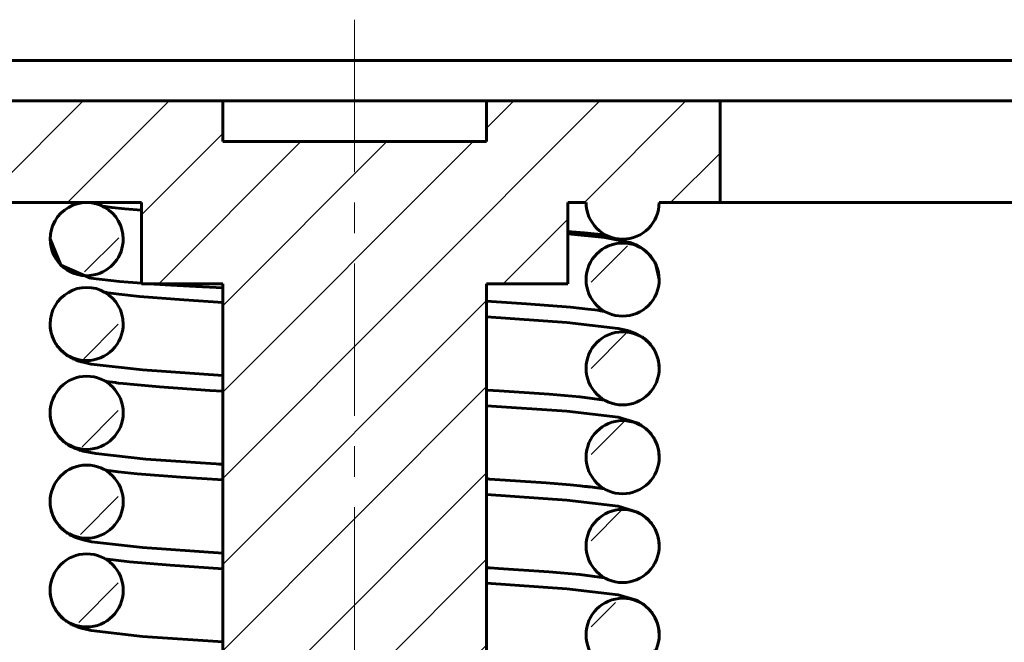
# Model space of a CAD drawing. Header units: millimetres. Extents: x -20 to 420, y 0 to 350.
# Tile 5 of 8: x 142 to 191, y 187 to 217. Entities that reach past the tile are written whole.
import ezdxf

# ---------------------------------------------------------------- set-up
doc = ezdxf.new("R2010")
doc.units = ezdxf.units.MM
doc.linetypes.add('K5LT_AXLED', pattern=[12, 7.5, -1.5, 1.5, -1.5])
doc.linetypes.add('K5LT_BASIC', pattern=[0])
doc.layers.add('Системный слой (1)', color=7, linetype='Continuous', true_color=0x6c6c6c)

# ---------------------------------------------------------------- blocks, each defined once
blk = doc.blocks.new('U0')
at = {"layer": 'Системный слой (1)', "color": 143, "linetype": 'K5LT_BASIC', "lineweight": 60, "true_color": 0x33acca}
for start, end in [(0.0851, 180.0062), (180.0062, 270), (270, 0.0851)]:
    blk.add_arc((171.866, 195.633), 1.8, start, end, dxfattribs=at)
blk = doc.blocks.new('U1')
at = {"layer": 'Системный слой (1)', "color": 143, "linetype": 'K5LT_BASIC', "lineweight": 60, "true_color": 0x33acca}
for start, end in [(0.0844, 180.0057), (180.0057, 270), (270, 0.0844)]:
    blk.add_arc((171.866, 186.89), 1.8, start, end, dxfattribs=at)
blk = doc.blocks.new('U2')
at = {"layer": 'Системный слой (1)', "color": 143, "linetype": 'K5LT_BASIC', "lineweight": 60, "true_color": 0x33acca}
for start, end in [(0.0073, 180.0099), (180.0099, 281.5032), (281.5032, 0.0073)]:
    blk.add_arc((145.466, 206.369), 1.8, start, end, dxfattribs=at)
blk = doc.blocks.new('U4')
at = {"layer": 'Системный слой (1)', "color": 143, "linetype": 'K5LT_BASIC', "lineweight": 60, "true_color": 0x33acca}
for start, end in [(0.0981, 180.0161), (180.0161, 270), (270, 0.0981)]:
    blk.add_arc((171.866, 204.376), 1.8, start, end, dxfattribs=at)
blk = doc.blocks.new('U7')
at = {"layer": 'Системный слой (1)', "color": 143, "linetype": 'K5LT_BASIC', "lineweight": 60, "true_color": 0x33acca}
for start, end in [(359.9939, 179.9919), (179.9919, 270), (270, 359.9939)]:
    blk.add_arc((145.466, 189.076), 1.8, start, end, dxfattribs=at)
blk = doc.blocks.new('U8')
at = {"layer": 'Системный слой (1)', "color": 143, "linetype": 'K5LT_BASIC', "lineweight": 60, "true_color": 0x33acca}
for start, end in [(0.0818, 180.0037), (180.0037, 270), (270, 0.0818)]:
    blk.add_arc((171.866, 191.262), 1.8, start, end, dxfattribs=at)
blk = doc.blocks.new('U10')
at = {"layer": 'Системный слой (1)', "color": 143, "linetype": 'K5LT_BASIC', "lineweight": 60, "true_color": 0x33acca}
for start, end in [(0.0043, 180.0056), (180.0056, 270), (270, 0.0044)]:
    blk.add_arc((145.466, 202.19), 1.8, start, end, dxfattribs=at)
blk = doc.blocks.new('U11')
at = {"layer": 'Системный слой (1)', "color": 143, "linetype": 'K5LT_BASIC', "lineweight": 60, "true_color": 0x33acca}
for start, end in [(0.0001, 180.0001), (180.0001, 270), (270, 0)]:
    blk.add_arc((145.466, 197.819), 1.8, start, end, dxfattribs=at)
blk = doc.blocks.new('U12')
at = {"layer": 'Системный слой (1)', "color": 143, "linetype": 'K5LT_BASIC', "lineweight": 60, "true_color": 0x33acca}
for start, end in [(359.9959, 179.9945), (179.9945, 270), (270, 359.9959)]:
    blk.add_arc((145.466, 193.447), 1.8, start, end, dxfattribs=at)
blk = doc.blocks.new('U15')
at = {"layer": 'Системный слой (1)', "color": 143, "linetype": 'K5LT_BASIC', "lineweight": 60, "true_color": 0x33acca}
for start, end in [(0.0947, 180.0135), (180.0135, 270), (270, 0.0947)]:
    blk.add_arc((171.866, 200.005), 1.8, start, end, dxfattribs=at)
blk = doc.blocks.new('U16')
at = {"layer": 'Системный слой (1)', "color": 143, "linetype": 'K5LT_BASIC', "lineweight": 60, "true_color": 0x33acca}
for p, q in [((146.259, 207.985), (146.701, 207.928)), ((146.701, 207.928), (147.347, 207.864)), ((147.347, 207.864), (148.142, 207.801)), ((148.142, 207.801), (148.146, 207.8)), ((148.146, 207.8), (148.148, 207.8)), ((148.148, 207.8), (148.151, 207.8)), ((148.151, 207.8), (148.154, 207.8)), ((148.154, 207.8), (148.157, 207.799)), ((148.157, 207.799), (148.161, 207.799)), ((148.161, 207.799), (148.166, 207.799))]:
    blk.add_line(p, q, dxfattribs=at)
blk = doc.blocks.new('U18')
at = {"layer": 'Системный слой (1)', "color": 143, "linetype": 'K5LT_BASIC', "lineweight": 60, "true_color": 0x33acca}
for p, q in [((146.359, 199.382), (146.36, 199.382)), ((146.36, 199.382), (146.361, 199.382)), ((146.361, 199.382), (146.361, 199.382)), ((146.361, 199.382), (146.361, 199.382)), ((146.361, 199.382), (146.362, 199.381)), ((146.362, 199.381), (146.362, 199.381)), ((146.362, 199.381), (146.362, 199.381)), ((146.362, 199.381), (146.363, 199.381)), ((146.363, 199.381), (146.363, 199.381)), ((146.363, 199.381), (146.363, 199.381)), ((146.363, 199.381), (146.364, 199.381)), ((146.364, 199.381), (146.365, 199.381)), ((146.365, 199.381), (146.368, 199.38)), ((146.368, 199.38), (146.374, 199.379)), ((146.374, 199.379), (146.387, 199.377)), ((146.387, 199.377), (146.412, 199.373)), ((146.412, 199.373), (146.466, 199.364)), ((146.466, 199.364), (146.587, 199.345)), ((146.587, 199.345), (146.882, 199.304)), ((146.882, 199.304), (146.933, 199.298)), ((146.933, 199.298), (147.039, 199.285)), ((147.039, 199.285), (147.269, 199.259)), ((147.269, 199.259), (147.791, 199.205)), ((147.791, 199.205), (149.061, 199.096)), ((149.061, 199.096), (151.535, 198.924)), ((151.535, 198.924), (152.166, 198.885)), ((165.166, 198.169), (169.113, 197.895)), ((169.113, 197.895), (171.64, 197.603)), ((171.64, 197.603), (172.562, 197.332)), ((172.562, 197.332), (172.607, 197.31)), ((172.607, 197.31), (172.608, 197.309)), ((172.608, 197.309), (172.61, 197.308)), ((172.61, 197.308), (172.613, 197.307)), ((172.613, 197.307), (172.621, 197.303)), ((172.621, 197.303), (172.635, 197.295)), ((172.635, 197.295), (172.642, 197.292)), ((172.642, 197.292), (172.679, 197.272)), ((172.679, 197.272), (172.754, 197.228)), ((172.754, 197.228), (172.78, 197.212)), ((172.78, 197.212), (172.915, 197.119)), ((172.915, 197.119), (173.007, 197.045)), ((173.007, 197.045), (173.012, 197.042)), ((173.012, 197.042), (173.021, 197.034)), ((173.021, 197.034), (173.04, 197.017)), ((173.04, 197.017), (173.076, 196.984)), ((173.076, 196.984), (173.149, 196.912)), ((173.149, 196.912), (173.206, 196.85)), ((173.206, 196.85), (173.21, 196.846)), ((173.21, 196.846), (173.218, 196.837)), ((173.218, 196.837), (173.233, 196.818)), ((173.233, 196.818), (173.264, 196.78)), ((173.264, 196.78), (173.324, 196.701)), ((173.324, 196.701), (173.374, 196.628)), ((173.374, 196.628), (173.377, 196.622)), ((173.377, 196.622), (173.383, 196.612)), ((173.383, 196.612), (173.396, 196.592)), ((173.396, 196.592), (173.421, 196.55)), ((173.421, 196.55), (173.468, 196.464)), ((173.468, 196.464), (173.509, 196.377)), ((173.509, 196.377), (173.511, 196.372)), ((173.511, 196.372), (173.516, 196.361)), ((173.516, 196.361), (173.526, 196.338)), ((173.526, 196.338), (173.544, 196.292)), ((173.544, 196.292), (173.577, 196.199)), ((173.577, 196.199), (173.604, 196.106)), ((173.604, 196.106), (173.606, 196.1)), ((173.606, 196.1), (173.609, 196.088)), ((173.609, 196.088), (173.615, 196.064)), ((173.615, 196.064), (173.626, 196.015)), ((173.626, 196.015), (173.644, 195.917)), ((173.644, 195.917), (173.657, 195.82)), ((173.657, 195.82), (173.657, 195.815)), ((173.657, 195.815), (173.658, 195.807)), ((173.658, 195.807), (173.66, 195.789)), ((173.66, 195.789), (173.662, 195.753)), ((173.662, 195.753), (173.665, 195.707)), ((173.665, 195.707), (173.665, 195.705)), ((173.665, 195.705), (173.665, 195.701)), ((173.665, 195.701), (173.665, 195.692)), ((173.665, 195.692), (173.666, 195.674)), ((173.666, 195.674), (173.666, 195.638)), ((173.666, 195.638), (173.666, 195.636))]:
    blk.add_line(p, q, dxfattribs=at)
blk = doc.blocks.new('U19')
at = {"layer": 'Системный слой (1)', "color": 143, "linetype": 'K5LT_BASIC', "lineweight": 60, "true_color": 0x33acca}
for p, q in [((146.359, 203.753), (146.364, 203.752)), ((146.364, 203.752), (146.367, 203.752)), ((146.367, 203.752), (146.369, 203.752)), ((146.369, 203.752), (146.372, 203.751)), ((146.372, 203.751), (146.374, 203.751)), ((146.374, 203.751), (146.382, 203.749)), ((146.382, 203.749), (146.389, 203.748)), ((146.389, 203.748), (146.404, 203.745)), ((146.404, 203.745), (146.436, 203.74)), ((146.436, 203.74), (146.505, 203.729)), ((146.505, 203.729), (146.661, 203.706)), ((146.661, 203.706), (147.046, 203.656)), ((147.046, 203.656), (148.062, 203.551)), ((148.062, 203.551), (150.245, 203.381)), ((150.245, 203.381), (152.166, 203.256)), ((165.166, 202.54), (169.113, 202.266)), ((169.113, 202.266), (171.64, 201.974)), ((171.64, 201.974), (172.109, 201.869)), ((172.109, 201.869), (172.115, 201.867)), ((172.115, 201.867), (172.118, 201.867)), ((172.118, 201.867), (172.12, 201.866)), ((172.12, 201.866), (172.123, 201.865)), ((172.123, 201.865), (172.124, 201.865)), ((172.124, 201.865), (172.127, 201.864)), ((172.127, 201.864), (172.13, 201.863)), ((172.13, 201.863), (172.134, 201.862)), ((172.134, 201.862), (172.135, 201.862)), ((172.135, 201.862), (172.136, 201.862)), ((172.136, 201.862), (172.138, 201.861)), ((172.138, 201.861), (172.142, 201.86)), ((172.142, 201.86), (172.144, 201.859)), ((172.144, 201.859), (172.146, 201.859)), ((172.146, 201.859), (172.148, 201.858)), ((172.148, 201.858), (172.15, 201.858)), ((172.15, 201.858), (172.153, 201.857)), ((172.153, 201.857), (172.157, 201.855)), ((172.157, 201.855), (172.164, 201.854)), ((172.164, 201.854), (172.17, 201.852)), ((172.17, 201.852), (172.181, 201.848)), ((172.181, 201.848), (172.204, 201.842)), ((172.204, 201.842), (172.249, 201.827)), ((172.249, 201.827), (172.342, 201.795)), ((172.342, 201.795), (172.551, 201.709)), ((172.551, 201.709), (172.809, 201.565)), ((172.809, 201.565), (172.813, 201.562)), ((172.813, 201.562), (172.821, 201.557)), ((172.821, 201.557), (172.837, 201.546)), ((172.837, 201.546), (172.87, 201.523)), ((172.87, 201.523), (172.938, 201.473)), ((172.938, 201.473), (173.035, 201.393)), ((173.035, 201.393), (173.04, 201.389)), ((173.04, 201.389), (173.049, 201.381)), ((173.049, 201.381), (173.067, 201.364)), ((173.067, 201.364), (173.103, 201.33)), ((173.103, 201.33), (173.174, 201.257)), ((173.174, 201.257), (173.231, 201.193)), ((173.231, 201.193), (173.235, 201.188)), ((173.235, 201.188), (173.242, 201.179)), ((173.242, 201.179), (173.258, 201.16)), ((173.258, 201.16), (173.288, 201.121)), ((173.288, 201.121), (173.346, 201.041)), ((173.346, 201.041), (173.394, 200.966)), ((173.394, 200.966), (173.397, 200.961)), ((173.397, 200.961), (173.404, 200.951)), ((173.404, 200.951), (173.416, 200.93)), ((173.416, 200.93), (173.44, 200.888)), ((173.44, 200.888), (173.485, 200.8)), ((173.485, 200.8), (173.524, 200.712)), ((173.524, 200.712), (173.527, 200.706)), ((173.527, 200.706), (173.532, 200.695)), ((173.532, 200.695), (173.541, 200.672)), ((173.541, 200.672), (173.558, 200.626)), ((173.558, 200.626), (173.589, 200.532)), ((173.589, 200.532), (173.614, 200.438)), ((173.614, 200.438), (173.616, 200.432)), ((173.616, 200.432), (173.619, 200.42)), ((173.619, 200.42), (173.624, 200.396)), ((173.624, 200.396), (173.634, 200.347)), ((173.634, 200.347), (173.65, 200.249)), ((173.65, 200.249), (173.661, 200.151)), ((173.661, 200.151), (173.661, 200.146)), ((173.661, 200.146), (173.662, 200.137)), ((173.662, 200.137), (173.663, 200.118)), ((173.663, 200.118), (173.665, 200.079)), ((173.665, 200.079), (173.666, 200.008))]:
    blk.add_line(p, q, dxfattribs=at)
blk = doc.blocks.new('U21')
at = {"layer": 'Системный слой (1)', "color": 143, "linetype": 'K5LT_BASIC', "lineweight": 60, "true_color": 0x33acca}
for p, q in [((143.666, 206.369), (144.195, 205.083)), ((144.195, 205.083), (145.649, 204.44)), ((145.649, 204.44), (147.084, 204.277)), ((147.084, 204.277), (148.166, 204.193)), ((148.519, 204.169), (149.617, 204.1)), ((149.617, 204.1), (150.838, 204.032)), ((150.838, 204.032), (152.166, 203.963))]:
    blk.add_line(p, q, dxfattribs=at)
blk = doc.blocks.new('U24')
at = {"layer": 'Системный слой (1)', "color": 143, "linetype": 'K5LT_BASIC', "lineweight": 60, "true_color": 0x33acca}
for p, q in [((146.359, 190.639), (147.575, 190.484)), ((147.575, 190.484), (149.576, 190.314)), ((149.576, 190.314), (152.166, 190.142)), ((165.166, 189.426), (169.113, 189.152)), ((169.113, 189.152), (171.639, 188.86)), ((171.639, 188.86), (172.596, 188.573)), ((172.596, 188.573), (172.864, 188.413)), ((172.864, 188.413), (172.869, 188.41)), ((172.869, 188.41), (172.877, 188.404)), ((172.877, 188.404), (172.895, 188.392)), ((172.895, 188.392), (172.93, 188.365)), ((172.93, 188.365), (173, 188.309)), ((173, 188.309), (173.081, 188.237)), ((173.081, 188.237), (173.085, 188.233)), ((173.085, 188.233), (173.094, 188.225)), ((173.094, 188.225), (173.111, 188.208)), ((173.111, 188.208), (173.146, 188.173)), ((173.146, 188.173), (173.214, 188.098)), ((173.214, 188.098), (173.271, 188.029)), ((173.271, 188.029), (173.275, 188.024)), ((173.275, 188.024), (173.282, 188.014)), ((173.282, 188.014), (173.297, 187.995)), ((173.297, 187.995), (173.326, 187.955)), ((173.326, 187.955), (173.381, 187.873)), ((173.381, 187.873), (173.427, 187.796)), ((173.427, 187.796), (173.43, 187.791)), ((173.43, 187.791), (173.436, 187.78)), ((173.436, 187.78), (173.448, 187.759)), ((173.448, 187.759), (173.47, 187.715)), ((173.47, 187.715), (173.512, 187.626)), ((173.512, 187.626), (173.549, 187.537)), ((173.549, 187.537), (173.551, 187.531)), ((173.551, 187.531), (173.555, 187.519)), ((173.555, 187.519), (173.563, 187.496)), ((173.563, 187.496), (173.579, 187.449)), ((173.579, 187.449), (173.607, 187.354)), ((173.607, 187.354), (173.629, 187.258)), ((173.629, 187.258), (173.63, 187.252)), ((173.63, 187.252), (173.633, 187.239)), ((173.633, 187.239), (173.637, 187.215)), ((173.637, 187.215), (173.646, 187.166)), ((173.646, 187.166), (173.658, 187.067)), ((173.658, 187.067), (173.665, 186.97)), ((173.665, 186.97), (173.665, 186.966)), ((173.665, 186.966), (173.665, 186.958)), ((173.665, 186.958), (173.666, 186.942)), ((173.666, 186.942), (173.666, 186.909)), ((173.666, 186.909), (173.666, 186.893))]:
    blk.add_line(p, q, dxfattribs=at)
blk = doc.blocks.new('U26')
at = {"layer": 'Системный слой (1)', "color": 143, "linetype": 'K5LT_BASIC', "lineweight": 60, "true_color": 0x33acca}
for p, q in [((143.668, 189.011), (143.666, 189.076)), ((143.673, 188.919), (143.668, 189.011)), ((143.678, 188.873), (143.673, 188.919)), ((143.68, 188.85), (143.678, 188.873)), ((143.682, 188.838), (143.68, 188.85)), ((143.683, 188.833), (143.682, 188.838)), ((143.685, 188.816), (143.683, 188.833)), ((143.71, 188.678), (143.685, 188.816)), ((143.726, 188.61), (143.71, 188.678)), ((143.736, 188.577), (143.726, 188.61)), ((143.74, 188.56), (143.736, 188.577)), ((143.743, 188.552), (143.74, 188.56)), ((143.744, 188.548), (143.743, 188.552)), ((143.753, 188.518), (143.744, 188.548)), ((143.766, 188.481), (143.753, 188.518)), ((143.772, 188.463), (143.766, 188.481)), ((143.775, 188.454), (143.772, 188.463)), ((143.777, 188.449), (143.775, 188.454)), ((143.778, 188.447), (143.777, 188.449)), ((143.791, 188.413), (143.778, 188.447)), ((143.803, 188.381), (143.791, 188.413)), ((143.81, 188.365), (143.803, 188.381)), ((143.813, 188.357), (143.81, 188.365)), ((143.815, 188.353), (143.813, 188.357)), ((143.853, 188.27), (143.815, 188.353)), ((143.899, 188.182), (143.853, 188.27)), ((143.923, 188.14), (143.899, 188.182)), ((143.936, 188.119), (143.923, 188.14)), ((143.942, 188.108), (143.936, 188.119)), ((143.945, 188.103), (143.942, 188.108)), ((144.009, 188.008), (143.945, 188.103)), ((144.061, 187.938), (144.009, 188.008)), ((144.088, 187.905), (144.061, 187.938)), ((144.101, 187.889), (144.088, 187.905)), ((144.108, 187.88), (144.101, 187.889)), ((144.112, 187.876), (144.108, 187.88)), ((144.136, 187.848), (144.112, 187.876)), ((144.2, 187.78), (144.136, 187.848)), ((144.233, 187.747), (144.2, 187.78)), ((144.25, 187.732), (144.233, 187.747)), ((144.258, 187.724), (144.25, 187.732)), ((144.262, 187.72), (144.258, 187.724)), ((144.321, 187.667), (144.262, 187.72)), ((144.409, 187.596), (144.321, 187.667)), ((144.452, 187.565), (144.409, 187.596)), ((144.473, 187.55), (144.452, 187.565)), ((144.483, 187.543), (144.473, 187.55)), ((144.488, 187.539), (144.483, 187.543)), ((144.558, 187.494), (144.488, 187.539)), ((144.661, 187.433), (144.558, 187.494)), ((144.71, 187.407), (144.661, 187.433)), ((144.734, 187.395), (144.71, 187.407)), ((144.745, 187.389), (144.734, 187.395)), ((144.751, 187.387), (144.745, 187.389)), ((144.806, 187.36), (144.751, 187.387)), ((144.926, 187.31), (144.806, 187.36)), ((144.983, 187.288), (144.926, 187.31)), ((145.012, 187.278), (144.983, 187.288)), ((145.062, 187.261), (145.012, 187.278)), ((145.093, 187.25), (145.062, 187.261)), ((145.113, 187.244), (145.093, 187.25)), ((145.135, 187.237), (145.113, 187.244)), ((145.165, 187.228), (145.135, 187.237)), ((145.188, 187.222), (145.165, 187.228)), ((145.203, 187.217), (145.188, 187.222)), ((145.21, 187.215), (145.203, 187.217)), ((145.214, 187.214), (145.21, 187.215)), ((145.239, 187.207), (145.214, 187.214)), ((145.274, 187.198), (145.239, 187.207)), ((145.694, 187.106), (145.274, 187.198)), ((148.221, 186.814), (145.694, 187.106)), ((152.166, 186.541), (148.221, 186.814))]:
    blk.add_line(p, q, dxfattribs=at)
blk = doc.blocks.new('U28')
at = {"layer": 'Системный слой (1)', "color": 143, "linetype": 'K5LT_BASIC', "lineweight": 60, "true_color": 0x33acca}
for p, q in [((169.166, 206.633), (170.984, 206.446)), ((170.984, 206.446), (172.245, 206.2)), ((172.245, 206.2), (172.536, 206.087)), ((172.536, 206.087), (172.562, 206.075)), ((172.562, 206.075), (172.587, 206.062)), ((172.587, 206.062), (172.614, 206.049)), ((172.614, 206.049), (172.668, 206.021)), ((172.668, 206.021), (172.782, 205.954)), ((172.782, 205.954), (173.029, 205.77)), ((173.029, 205.77), (173.478, 205.186)), ((173.478, 205.186), (173.666, 204.379))]:
    blk.add_line(p, q, dxfattribs=at)
blk = doc.blocks.new('U29')
at = {"layer": 'Системный слой (1)', "color": 143, "linetype": 'K5LT_BASIC', "lineweight": 60, "true_color": 0x33acca}
for p, q in [((146.359, 195.011), (146.366, 195.009)), ((146.366, 195.009), (146.369, 195.009)), ((146.369, 195.009), (146.371, 195.008)), ((146.371, 195.008), (146.375, 195.008)), ((146.375, 195.008), (146.385, 195.006)), ((146.385, 195.006), (146.392, 195.005)), ((146.392, 195.005), (146.406, 195.002)), ((146.406, 195.002), (146.437, 194.997)), ((146.437, 194.997), (146.501, 194.987)), ((146.501, 194.987), (146.648, 194.965)), ((146.648, 194.965), (147.009, 194.917)), ((147.009, 194.917), (147.953, 194.818)), ((147.953, 194.818), (150.097, 194.648)), ((150.097, 194.648), (152.166, 194.514)), ((165.166, 193.797), (169.113, 193.523)), ((169.113, 193.523), (171.64, 193.231)), ((171.64, 193.231), (172.651, 192.916)), ((172.651, 192.916), (172.799, 192.829)), ((172.799, 192.829), (172.977, 192.699)), ((172.977, 192.699), (173.027, 192.658)), ((173.027, 192.658), (173.031, 192.654)), ((173.031, 192.654), (173.04, 192.645)), ((173.04, 192.645), (173.059, 192.629)), ((173.059, 192.629), (173.095, 192.595)), ((173.095, 192.595), (173.167, 192.522)), ((173.167, 192.522), (173.223, 192.459)), ((173.223, 192.459), (173.227, 192.454)), ((173.227, 192.454), (173.235, 192.445)), ((173.235, 192.445), (173.25, 192.427)), ((173.25, 192.427), (173.28, 192.388)), ((173.28, 192.388), (173.339, 192.309)), ((173.339, 192.309), (173.387, 192.236)), ((173.387, 192.236), (173.39, 192.231)), ((173.39, 192.231), (173.396, 192.22)), ((173.396, 192.22), (173.409, 192.2)), ((173.409, 192.2), (173.433, 192.158)), ((173.433, 192.158), (173.478, 192.071)), ((173.478, 192.071), (173.518, 191.984)), ((173.518, 191.984), (173.52, 191.98)), ((173.52, 191.98), (173.523, 191.972)), ((173.523, 191.972), (173.53, 191.956)), ((173.53, 191.956), (173.542, 191.924)), ((173.542, 191.924), (173.555, 191.89)), ((173.555, 191.89), (173.556, 191.888)), ((173.556, 191.888), (173.558, 191.883)), ((173.558, 191.883), (173.561, 191.874)), ((173.561, 191.874), (173.567, 191.856)), ((173.567, 191.856), (173.58, 191.819)), ((173.58, 191.819), (173.588, 191.791)), ((173.588, 191.791), (173.59, 191.787)), ((173.59, 191.787), (173.592, 191.778)), ((173.592, 191.778), (173.597, 191.762)), ((173.597, 191.762), (173.606, 191.728)), ((173.606, 191.728), (173.622, 191.661)), ((173.622, 191.661), (173.648, 191.524)), ((173.648, 191.524), (173.65, 191.506)), ((173.65, 191.506), (173.651, 191.5)), ((173.651, 191.5), (173.652, 191.489)), ((173.652, 191.489), (173.655, 191.466)), ((173.655, 191.466), (173.66, 191.42)), ((173.66, 191.42), (173.665, 191.328)), ((173.665, 191.328), (173.666, 191.264))]:
    blk.add_line(p, q, dxfattribs=at)
blk = doc.blocks.new('U30')
at = {"layer": 'Системный слой (1)', "color": 143, "linetype": 'K5LT_BASIC', "lineweight": 60, "true_color": 0x33acca}
for p, q in [((143.667, 197.796), (143.666, 197.819)), ((143.669, 197.713), (143.667, 197.796)), ((143.672, 197.672), (143.669, 197.713)), ((143.674, 197.651), (143.672, 197.672)), ((143.675, 197.641), (143.674, 197.651)), ((143.676, 197.636), (143.675, 197.641)), ((143.688, 197.538), (143.676, 197.636)), ((143.706, 197.44), (143.688, 197.538)), ((143.717, 197.391), (143.706, 197.44)), ((143.723, 197.367), (143.717, 197.391)), ((143.726, 197.355), (143.723, 197.367)), ((143.728, 197.349), (143.726, 197.355)), ((143.755, 197.255), (143.728, 197.349)), ((143.788, 197.162), (143.755, 197.255)), ((143.806, 197.117), (143.788, 197.162)), ((143.816, 197.094), (143.806, 197.117)), ((143.821, 197.083), (143.816, 197.094)), ((143.823, 197.077), (143.821, 197.083)), ((143.864, 196.992), (143.823, 197.077)), ((143.91, 196.905), (143.864, 196.992)), ((143.935, 196.863), (143.91, 196.905)), ((143.948, 196.842), (143.935, 196.863)), ((143.954, 196.832), (143.948, 196.842)), ((143.958, 196.827), (143.954, 196.832)), ((143.976, 196.799), (143.958, 196.827)), ((144.05, 196.696), (143.976, 196.799)), ((144.088, 196.647), (144.05, 196.696)), ((144.108, 196.624), (144.088, 196.647)), ((144.118, 196.612), (144.108, 196.624)), ((144.123, 196.606), (144.118, 196.612)), ((144.125, 196.603), (144.123, 196.606)), ((144.131, 196.597), (144.125, 196.603)), ((144.149, 196.577), (144.131, 196.597)), ((144.163, 196.562), (144.149, 196.577)), ((144.169, 196.555), (144.163, 196.562)), ((144.173, 196.551), (144.169, 196.555)), ((144.175, 196.549), (144.173, 196.551)), ((144.222, 196.501), (144.175, 196.549)), ((144.251, 196.473), (144.222, 196.501)), ((144.266, 196.459), (144.251, 196.473)), ((144.273, 196.452), (144.266, 196.459)), ((144.277, 196.449), (144.273, 196.452)), ((144.337, 196.397), (144.277, 196.449)), ((144.425, 196.327), (144.337, 196.397)), ((144.468, 196.297), (144.425, 196.327)), ((144.488, 196.282), (144.468, 196.297)), ((144.499, 196.275), (144.488, 196.282)), ((144.504, 196.272), (144.499, 196.275)), ((144.531, 196.253), (144.504, 196.272)), ((144.591, 196.216), (144.531, 196.253)), ((144.679, 196.167), (144.591, 196.216)), ((144.728, 196.141), (144.679, 196.167)), ((144.752, 196.129), (144.728, 196.141)), ((144.763, 196.124), (144.752, 196.129)), ((144.769, 196.121), (144.763, 196.124)), ((144.851, 196.084), (144.769, 196.121)), ((144.955, 196.041), (144.851, 196.084)), ((145.006, 196.023), (144.955, 196.041)), ((145.063, 196.003), (145.006, 196.023)), ((145.099, 195.991), (145.063, 196.003)), ((145.121, 195.984), (145.099, 195.991)), ((145.136, 195.98), (145.121, 195.984)), ((145.166, 195.971), (145.136, 195.98)), ((145.178, 195.967), (145.166, 195.971)), ((145.201, 195.96), (145.178, 195.967)), ((145.216, 195.956), (145.201, 195.96)), ((145.224, 195.954), (145.216, 195.956)), ((145.228, 195.953), (145.224, 195.954)), ((145.256, 195.945), (145.228, 195.953)), ((145.289, 195.937), (145.256, 195.945)), ((145.909, 195.812), (145.289, 195.937)), ((148.384, 195.544), (145.909, 195.812)), ((150.108, 195.415), (148.384, 195.544)), ((151.077, 195.351), (150.108, 195.415)), ((151.585, 195.319), (151.077, 195.351)), ((151.844, 195.303), (151.585, 195.319)), ((151.975, 195.295), (151.844, 195.303)), ((152.037, 195.291), (151.975, 195.295)), ((152.074, 195.289), (152.037, 195.291)), ((152.105, 195.287), (152.074, 195.289)), ((152.166, 195.283), (152.105, 195.287))]:
    blk.add_line(p, q, dxfattribs=at)
blk = doc.blocks.new('U32')
at = {"layer": 'Системный слой (1)', "color": 143, "linetype": 'K5LT_BASIC', "lineweight": 60, "true_color": 0x33acca}
for p, q in [((165.191, 194.565), (165.166, 194.567)), ((165.218, 194.564), (165.191, 194.565)), ((165.236, 194.563), (165.218, 194.564)), ((165.307, 194.558), (165.236, 194.563)), ((165.576, 194.542), (165.307, 194.558)), ((168.092, 194.37), (165.576, 194.542)), ((169.274, 194.272), (168.092, 194.37)), ((169.779, 194.223), (169.274, 194.272)), ((170.008, 194.199), (169.779, 194.223)), ((170.115, 194.187), (170.008, 194.199)), ((170.167, 194.182), (170.115, 194.187)), ((170.193, 194.179), (170.167, 194.182)), ((170.206, 194.177), (170.193, 194.179)), ((170.222, 194.175), (170.206, 194.177)), ((170.23, 194.174), (170.222, 194.175)), ((170.234, 194.174), (170.23, 194.174)), ((170.24, 194.173), (170.234, 194.174)), ((170.243, 194.173), (170.24, 194.173)), ((170.245, 194.173), (170.243, 194.173)), ((170.246, 194.173), (170.245, 194.173)), ((170.249, 194.172), (170.246, 194.173)), ((170.255, 194.171), (170.249, 194.172)), ((170.26, 194.171), (170.255, 194.171)), ((170.265, 194.17), (170.26, 194.171)), ((170.274, 194.169), (170.265, 194.17)), ((170.382, 194.156), (170.274, 194.169)), ((170.974, 194.07), (170.382, 194.156))]:
    blk.add_line(p, q, dxfattribs=at)
blk = doc.blocks.new('U33')
at = {"layer": 'Системный слой (1)', "color": 143, "linetype": 'K5LT_BASIC', "lineweight": 60, "true_color": 0x33acca}
for p, q in [((169.987, 206.673), (169.166, 206.739)), ((170.632, 206.61), (169.987, 206.673)), ((171.074, 206.553), (170.632, 206.61))]:
    blk.add_line(p, q, dxfattribs=at)
blk = doc.blocks.new('U34')
at = {"layer": 'Системный слой (1)', "color": 143, "linetype": 'K5LT_BASIC', "lineweight": 60, "true_color": 0x33acca}
for p, q in [((165.195, 190.194), (165.166, 190.196)), ((165.228, 190.192), (165.195, 190.194)), ((165.333, 190.185), (165.228, 190.192)), ((165.758, 190.159), (165.333, 190.185)), ((168.238, 189.987), (165.758, 190.159)), ((169.759, 189.854), (168.238, 189.987)), ((170.974, 189.699), (169.759, 189.854))]:
    blk.add_line(p, q, dxfattribs=at)
blk = doc.blocks.new('U35')
at = {"layer": 'Системный слой (1)', "color": 143, "linetype": 'K5LT_BASIC', "lineweight": 60, "true_color": 0x33acca}
for p, q in [((143.666, 193.436), (143.666, 193.448)), ((143.669, 193.357), (143.666, 193.436)), ((143.671, 193.317), (143.669, 193.357)), ((143.673, 193.298), (143.671, 193.317)), ((143.673, 193.288), (143.673, 193.298)), ((143.674, 193.283), (143.673, 193.288)), ((143.685, 193.186), (143.674, 193.283)), ((143.702, 193.088), (143.685, 193.186)), ((143.712, 193.04), (143.702, 193.088)), ((143.718, 193.015), (143.712, 193.04)), ((143.721, 193.003), (143.718, 193.015)), ((143.723, 192.997), (143.721, 193.003)), ((143.749, 192.902), (143.723, 192.997)), ((143.781, 192.809), (143.749, 192.902)), ((143.799, 192.763), (143.781, 192.809)), ((143.808, 192.74), (143.799, 192.763)), ((143.813, 192.729), (143.808, 192.74)), ((143.815, 192.723), (143.813, 192.729)), ((143.826, 192.699), (143.815, 192.723)), ((143.884, 192.581), (143.826, 192.699)), ((143.916, 192.524), (143.884, 192.581)), ((143.932, 192.496), (143.916, 192.524)), ((143.941, 192.482), (143.932, 192.496)), ((143.945, 192.475), (143.941, 192.482)), ((143.947, 192.472), (143.945, 192.475)), ((143.96, 192.451), (143.947, 192.472)), ((143.978, 192.424), (143.96, 192.451)), ((143.987, 192.41), (143.978, 192.424)), ((143.992, 192.403), (143.987, 192.41)), ((143.994, 192.4), (143.992, 192.403)), ((143.996, 192.398), (143.994, 192.4)), ((144.008, 192.381), (143.996, 192.398)), ((144.027, 192.355), (144.008, 192.381)), ((144.036, 192.342), (144.027, 192.355)), ((144.041, 192.335), (144.036, 192.342)), ((144.044, 192.332), (144.041, 192.335)), ((144.128, 192.229), (144.044, 192.332)), ((144.178, 192.174), (144.128, 192.229)), ((144.203, 192.148), (144.178, 192.174)), ((144.216, 192.136), (144.203, 192.148)), ((144.222, 192.129), (144.216, 192.136)), ((144.226, 192.126), (144.222, 192.129)), ((144.273, 192.081), (144.226, 192.126)), ((144.303, 192.054), (144.273, 192.081)), ((144.318, 192.041), (144.303, 192.054)), ((144.326, 192.035), (144.318, 192.041)), ((144.33, 192.031), (144.326, 192.035)), ((144.391, 191.982), (144.33, 192.031)), ((144.483, 191.914), (144.391, 191.982)), ((144.528, 191.884), (144.483, 191.914)), ((144.55, 191.87), (144.528, 191.884)), ((144.561, 191.864), (144.55, 191.87)), ((144.566, 191.86), (144.561, 191.864)), ((144.641, 191.816), (144.566, 191.86)), ((144.747, 191.76), (144.641, 191.816)), ((144.797, 191.736), (144.747, 191.76)), ((144.821, 191.725), (144.797, 191.736)), ((144.833, 191.72), (144.821, 191.725)), ((144.838, 191.718), (144.833, 191.72)), ((144.918, 191.684), (144.838, 191.718)), ((145.02, 191.646), (144.918, 191.684)), ((145.073, 191.628), (145.02, 191.646)), ((145.134, 191.609), (145.073, 191.628)), ((145.172, 191.598), (145.134, 191.609)), ((145.195, 191.591), (145.172, 191.598)), ((145.295, 191.564), (145.195, 191.591)), ((145.71, 191.475), (145.295, 191.564)), ((148.221, 191.186), (145.71, 191.475)), ((152.166, 190.912), (148.221, 191.186))]:
    blk.add_line(p, q, dxfattribs=at)
blk = doc.blocks.new('U37')
at = {"layer": 'Системный слой (1)', "color": 143, "linetype": 'K5LT_BASIC', "lineweight": 60, "true_color": 0x33acca}
for p, q in [((165.172, 198.938), (165.166, 198.938)), ((165.177, 198.938), (165.172, 198.938)), ((165.18, 198.938), (165.177, 198.938)), ((165.183, 198.937), (165.18, 198.938)), ((165.184, 198.937), (165.183, 198.937)), ((165.185, 198.937), (165.184, 198.937)), ((165.186, 198.937), (165.185, 198.937)), ((165.188, 198.937), (165.186, 198.937)), ((165.19, 198.937), (165.188, 198.937)), ((165.195, 198.937), (165.19, 198.937)), ((165.777, 198.901), (165.195, 198.937)), ((168.254, 198.729), (165.777, 198.901)), ((169.759, 198.597), (168.254, 198.729)), ((170.974, 198.441), (169.759, 198.597))]:
    blk.add_line(p, q, dxfattribs=at)
blk = doc.blocks.new('U39')
at = {"layer": 'Системный слой (1)', "color": 143, "linetype": 'K5LT_BASIC', "lineweight": 60, "true_color": 0x33acca}
for p, q in [((143.667, 202.13), (143.666, 202.19)), ((143.673, 202.039), (143.667, 202.13)), ((143.677, 201.994), (143.673, 202.039)), ((143.68, 201.971), (143.677, 201.994)), ((143.681, 201.96), (143.68, 201.971)), ((143.682, 201.954), (143.681, 201.96)), ((143.697, 201.857), (143.682, 201.954)), ((143.718, 201.759), (143.697, 201.857)), ((143.73, 201.711), (143.718, 201.759)), ((143.737, 201.687), (143.73, 201.711)), ((143.74, 201.675), (143.737, 201.687)), ((143.742, 201.669), (143.74, 201.675)), ((143.773, 201.576), (143.742, 201.669)), ((143.808, 201.483), (143.773, 201.576)), ((143.828, 201.438), (143.808, 201.483)), ((143.838, 201.416), (143.828, 201.438)), ((143.843, 201.405), (143.838, 201.416)), ((143.846, 201.4), (143.843, 201.405)), ((143.888, 201.317), (143.846, 201.4)), ((143.937, 201.231), (143.888, 201.317)), ((143.963, 201.19), (143.937, 201.231)), ((143.976, 201.17), (143.963, 201.19)), ((143.983, 201.16), (143.976, 201.17)), ((143.986, 201.155), (143.983, 201.16)), ((144.059, 201.055), (143.986, 201.155)), ((144.11, 200.992), (144.059, 201.055)), ((144.137, 200.962), (144.11, 200.992)), ((144.15, 200.947), (144.137, 200.962)), ((144.157, 200.94), (144.15, 200.947)), ((144.16, 200.936), (144.157, 200.94)), ((144.166, 200.93), (144.16, 200.936)), ((144.229, 200.865), (144.166, 200.93)), ((144.261, 200.835), (144.229, 200.865)), ((144.277, 200.82), (144.261, 200.835)), ((144.285, 200.813), (144.277, 200.82)), ((144.289, 200.809), (144.285, 200.813)), ((144.291, 200.807), (144.289, 200.809)), ((144.302, 200.798), (144.291, 200.807)), ((144.321, 200.782), (144.302, 200.798)), ((144.33, 200.774), (144.321, 200.782)), ((144.334, 200.77), (144.33, 200.774)), ((144.337, 200.768), (144.334, 200.77)), ((144.338, 200.767), (144.337, 200.768)), ((144.346, 200.761), (144.338, 200.767)), ((144.365, 200.745), (144.346, 200.761)), ((144.375, 200.737), (144.365, 200.745)), ((144.381, 200.733), (144.375, 200.737)), ((144.383, 200.731), (144.381, 200.733)), ((144.427, 200.697), (144.383, 200.731)), ((144.493, 200.65), (144.427, 200.697)), ((144.525, 200.629), (144.493, 200.65)), ((144.541, 200.619), (144.525, 200.629)), ((144.549, 200.614), (144.541, 200.619)), ((144.553, 200.611), (144.549, 200.614)), ((144.555, 200.61), (144.553, 200.611)), ((144.557, 200.609), (144.555, 200.61)), ((144.559, 200.607), (144.557, 200.609)), ((144.561, 200.606), (144.559, 200.607)), ((144.562, 200.606), (144.561, 200.606)), ((144.563, 200.605), (144.562, 200.606)), ((144.564, 200.604), (144.563, 200.605)), ((144.565, 200.604), (144.564, 200.604)), ((144.566, 200.603), (144.565, 200.604)), ((144.568, 200.601), (144.566, 200.603)), ((144.572, 200.599), (144.568, 200.601)), ((144.645, 200.557), (144.572, 200.599)), ((144.751, 200.501), (144.645, 200.557)), ((144.801, 200.477), (144.751, 200.501)), ((144.825, 200.466), (144.801, 200.477)), ((144.837, 200.461), (144.825, 200.466)), ((144.842, 200.459), (144.837, 200.461)), ((144.849, 200.456), (144.842, 200.459)), ((144.933, 200.421), (144.849, 200.456)), ((145.033, 200.385), (144.933, 200.421)), ((145.081, 200.368), (145.033, 200.385)), ((145.14, 200.35), (145.081, 200.368)), ((145.177, 200.339), (145.14, 200.35)), ((145.199, 200.332), (145.177, 200.339)), ((145.298, 200.306), (145.199, 200.332)), ((145.695, 200.22), (145.298, 200.306)), ((148.221, 199.929), (145.695, 200.22)), ((152.166, 199.655), (148.221, 199.929))]:
    blk.add_line(p, q, dxfattribs=at)
blk = doc.blocks.new('U41')
at = {"layer": 'Системный слой (1)', "color": 143, "linetype": 'K5LT_BASIC', "lineweight": 60, "true_color": 0x33acca}
for p, q in [((167.134, 203.183), (165.166, 203.31)), ((169.304, 203.012), (167.134, 203.183)), ((170.15, 202.926), (169.304, 203.012)), ((170.493, 202.885), (170.15, 202.926)), ((170.643, 202.865), (170.493, 202.885)), ((170.711, 202.855), (170.643, 202.865)), ((170.744, 202.85), (170.711, 202.855)), ((170.76, 202.848), (170.744, 202.85)), ((170.778, 202.845), (170.76, 202.848)), ((170.974, 202.813), (170.778, 202.845))]:
    blk.add_line(p, q, dxfattribs=at)

msp = doc.modelspace()

# ---------------------------------------------------------------- hatches: boundary and pattern name
at = {"layer": 'Системный слой (1)'}
h = msp.add_hatch(dxfattribs=at)
h.set_pattern_fill('', angle=45, style=0, pattern_type=0)
h.set_pattern_definition([(45, (0, 0), (-2.12132, 2.12132), [])])
h.paths.add_polyline_path([(143.666, 172.169), (119.666, 172.169), (118.959, 171.876), (118.666, 171.169), (118.666, 165.169), (121.666, 165.169), (119.666, 163.169), (119.666, 161.169), (94.666, 161.169), (91.838, 162.34), (90.666, 165.169), (90.666, 202.42), (91.838, 205.248), (93.631, 206.284), (100.666, 208.169), (105.239, 208.169), (105.239, 213.169), (104.666, 213.169), (104.666, 215.169), (85.666, 215.169), (84.959, 214.876), (84.666, 214.169), (84.666, 169.169), (81.666, 169.169), (80.959, 168.876), (80.666, 168.169), (80.666, 164.169), (80.959, 163.462), (81.666, 163.169), (84.666, 163.169), (84.666, 156.169), (84.959, 155.462), (85.666, 155.169), (126.666, 155.169), (127.373, 155.462), (127.666, 156.169), (127.666, 165.169), (129.666, 165.169), (129.666, 166.169), (129.959, 166.876), (130.666, 167.169), (186.666, 167.169), (187.373, 166.876), (187.666, 166.169), (187.666, 165.169), (189.666, 165.169), (189.666, 156.169), (189.959, 155.462), (190.666, 155.169), (231.666, 155.169), (232.373, 155.462), (232.666, 156.169), (232.666, 163.169), (235.666, 163.169), (236.373, 163.462), (236.666, 164.169), (236.666, 168.169), (236.373, 168.876), (235.666, 169.169), (232.666, 169.169), (232.666, 191.24), (233.666, 191.24), (233.666, 193.295), (232.666, 193.295), (232.666, 214.169), (232.373, 214.876), (231.666, 215.169), (212.666, 215.169), (212.666, 213.169), (212.094, 213.169), (212.094, 208.169), (216.666, 208.169), (223.702, 206.284), (226.13, 204.42), (226.666, 202.42), (226.666, 165.169), (225.495, 162.34), (222.666, 161.169), (197.666, 161.169), (197.666, 163.169), (195.666, 165.169), (198.666, 165.169), (198.666, 171.169), (198.373, 171.876), (197.666, 172.169), (171.866, 172.169), (169.166, 172.169), (169.166, 174.169), (168.873, 174.876), (168.166, 175.169), (165.166, 175.169), (165.166, 204.169), (169.166, 204.169), (169.166, 208.169), (170.066, 208.169), (170.768, 206.743), (172.552, 206.504), (173.651, 207.93), (173.666, 208.169), (176.666, 208.169), (176.666, 213.169), (165.166, 213.169), (165.166, 211.169), (152.166, 211.169), (152.166, 213.169), (140.666, 213.169), (140.666, 208.169), (148.166, 208.169), (148.166, 204.169), (152.166, 204.169), (152.166, 175.169), (149.166, 175.169), (148.459, 174.876), (148.166, 174.169), (148.166, 172.169), (147.266, 172.169), (146.366, 173.728), (144.567, 173.728)])
edge = h.paths.add_edge_path()
edge.add_line((171.866, 172.169), (173.425, 173.069))
edge.add_line((173.425, 173.069), (173.425, 174.869))
edge.add_line((173.425, 174.869), (171.866, 175.769))
edge.add_line((171.866, 175.769), (170.308, 174.869))
edge.add_line((170.308, 174.869), (170.308, 173.069))
edge.add_line((170.308, 173.069), (171.866, 172.169))
h.paths.add_polyline_path([(145.825, 204.605), (147.173, 205.798), (146.814, 207.562), (145.107, 208.133), (143.759, 206.94), (144.119, 205.176)])
h.paths.add_polyline_path([(145.466, 174.162), (147.025, 175.062), (147.025, 176.862), (145.466, 177.762), (143.908, 176.862), (143.908, 175.062)])
h.paths.add_polyline_path([(171.866, 176.347), (173.425, 177.247), (173.425, 179.048), (171.867, 179.947), (170.308, 179.048), (170.308, 177.247)])
h.paths.add_polyline_path([(145.466, 178.533), (147.025, 179.433), (147.025, 181.233), (145.466, 182.133), (143.908, 181.233), (143.908, 179.433)])
h.paths.add_polyline_path([(171.866, 180.719), (173.425, 181.619), (173.425, 183.419), (171.867, 184.319), (170.308, 183.419), (170.308, 181.619)])
h.paths.add_polyline_path([(145.466, 182.905), (147.025, 183.804), (147.025, 185.605), (145.466, 186.505), (143.908, 185.605), (143.908, 183.804)])
h.paths.add_polyline_path([(171.866, 185.09), (173.425, 185.99), (173.425, 187.79), (171.867, 188.69), (170.308, 187.79), (170.308, 185.99)])
h.paths.add_polyline_path([(145.466, 187.276), (147.025, 188.176), (147.025, 189.976), (145.466, 190.876), (143.908, 189.976), (143.908, 188.176)])
h.paths.add_polyline_path([(171.866, 189.462), (173.425, 190.362), (173.425, 192.162), (171.867, 193.062), (170.308, 192.162), (170.308, 190.362)])
h.paths.add_polyline_path([(145.466, 191.647), (147.025, 192.547), (147.025, 194.348), (145.466, 195.247), (143.908, 194.348), (143.908, 192.547)])
h.paths.add_polyline_path([(171.866, 193.833), (173.425, 194.733), (173.425, 196.533), (171.867, 197.433), (170.308, 196.533), (170.308, 194.733)])
h.paths.add_polyline_path([(145.466, 196.019), (147.025, 196.919), (147.025, 198.719), (145.466, 199.619), (143.908, 198.719), (143.908, 196.919)])
h.paths.add_polyline_path([(171.866, 198.205), (173.425, 199.104), (173.425, 200.905), (171.867, 201.805), (170.308, 200.905), (170.308, 199.104)])
h.paths.add_polyline_path([(145.466, 200.39), (147.025, 201.29), (147.025, 203.09), (145.466, 203.99), (143.908, 203.09), (143.908, 201.29)])
h.paths.add_polyline_path([(171.866, 202.576), (173.425, 203.476), (173.425, 205.276), (171.867, 206.176), (170.308, 205.276), (170.308, 203.476)])

# ---------------------------------------------------------------- linework, layer by layer
at = {"layer": 'Системный слой (1)', "color": 30, "linetype": 'K5LT_AXLED', "lineweight": 18, "true_color": 0xff8000}
msp.add_line((158.666, 217.169), (158.666, 153.169), dxfattribs=at)
at = {"layer": 'Системный слой (1)', "color": 143, "linetype": 'K5LT_BASIC', "lineweight": 60, "true_color": 0x33acca}
for p, q in [((212.666, 215.169), (104.666, 215.169)), ((140.666, 213.169), (152.166, 213.169)), ((152.166, 211.169), (152.166, 213.169)), ((165.166, 213.169), (152.166, 213.169)), ((165.166, 211.169), (165.166, 213.169)), ((165.166, 213.169), (176.666, 213.169)), ((176.666, 213.169), (176.666, 208.169)), ((176.666, 213.169), (188.488, 213.169)), ((212.094, 213.169), (188.488, 213.169)), ((152.166, 211.169), (165.166, 211.169)), ((140.666, 208.169), (148.166, 208.169)), ((148.166, 208.169), (148.166, 204.169)), ((169.166, 208.169), (170.066, 208.169)), ((169.166, 208.169), (169.166, 204.169)), ((173.666, 208.169), (176.666, 208.169)), ((188.488, 208.169), (176.666, 208.169)), ((212.094, 208.169), (188.488, 208.169)), ((152.166, 204.169), (148.166, 204.169)), ((152.166, 175.169), (152.166, 204.169)), ((169.166, 204.169), (165.166, 204.169)), ((165.166, 175.169), (165.166, 204.169))]:
    msp.add_line(p, q, dxfattribs=at)
msp.add_arc((171.866, 208.169), 1.8, 180, 0, dxfattribs=at)

# ---------------------------------------------------------------- block references
at = {"layer": 'Системный слой (1)'}
for name in ['U2', 'U16', 'U33', 'U28', 'U21', 'U4', 'U10', 'U19', 'U41', 'U39', 'U15', 'U11', 'U18', 'U37', 'U30', 'U0', 'U12', 'U29', 'U32', 'U35', 'U8', 'U7', 'U24', 'U34', 'U26', 'U1']:
    msp.add_blockref(name, (0, 0), dxfattribs=at)

doc.saveas('drawing.dxf')
